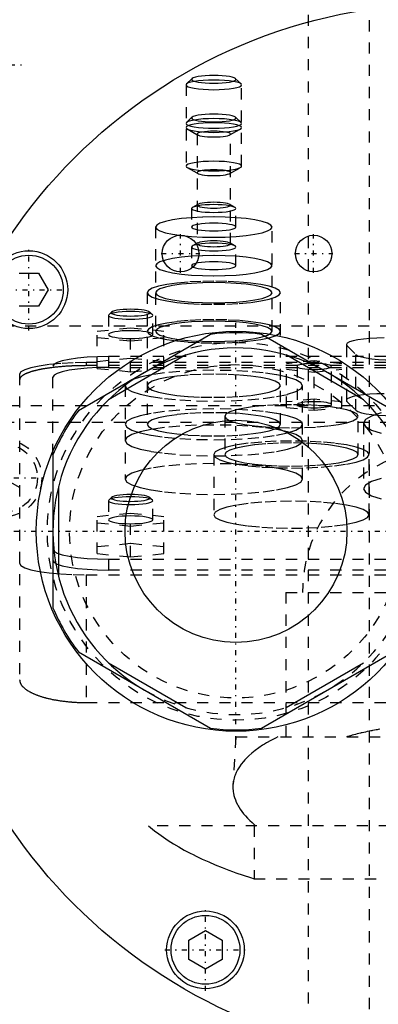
# Model space of a CAD drawing. Extents: x -120 to 120, y -136 to 719.
# Tile 8 of 12: x -39 to -6, y 257 to 346. Entities that reach past the tile are written whole.
import ezdxf

# ---------------------------------------------------------------- set-up
doc = ezdxf.new("R2010")
doc.units = 0
doc.linetypes.add('CENTER', pattern=[1.5, 0.45, -0.5, 0.05, -0.5])
doc.linetypes.add('DASHED', pattern=[2, 1, -1])
for name, color, linetype in [('AM_0', 7, 'CONTINUOUS'), ('AM_10', 7, 'CONTINUOUS'), ('AM_3', 7, 'DASHED'), ('AM_7', 7, 'CENTER')]:
    doc.layers.add(name, color=color, linetype=linetype)

msp = doc.modelspace()

# ---------------------------------------------------------------- linework, layer by layer
at = {"layer": 'AM_0', "color": 7, "linetype": 'CONTINUOUS'}
for p, q in [((-38.538, 323.25), (-36.806, 323.25)), ((-36.806, 323.25), (-35.94, 321.75)), ((-35.94, 321.75), (-36.806, 320.25)), ((-36.806, 320.25), (-38.538, 320.25)), ((-21.296, 317.727), (-33.204, 310.852)), ((-4.796, 310.852), (-16.704, 317.727)), ((-23.509, 315.872), (-30.491, 311.841)), ((-7.509, 311.841), (-14.491, 315.872)), ((-35.5, 306.875), (-35.5, 293.125)), ((-35, 304.031), (-35, 295.969)), ((-33.204, 289.148), (-21.296, 282.273)), ((-16.704, 282.273), (-4.796, 289.148)), ((-30.491, 288.159), (-23.509, 284.128)), ((-14.491, 284.128), (-7.509, 288.159)), ((-23.25, 263.194), (-21.75, 264.06)), ((-21.75, 264.06), (-20.25, 263.194)), ((-23.25, 261.462), (-23.25, 263.194)), ((-20.25, 263.194), (-20.25, 261.462)), ((-21.75, 260.596), (-23.25, 261.462)), ((-20.25, 261.462), (-21.75, 260.596))]:
    msp.add_line(p, q, dxfattribs=at)
for centre, radius in [((0, 300), 47.5), ((-24, 325), 1.65), ((-12, 325), 1.65), ((-37.672, 321.75), 3.5), ((-37.672, 321.75), 3.1), ((-19, 300), 18), ((-19, 300), 10), ((-21.75, 262.328), 3.5), ((-21.75, 262.328), 3.1)]:
    msp.add_circle(centre, radius, dxfattribs=at)
for radius, start, end in [(17.875, 82.61986, 97.38014), (16.5, 0, 240), (17.875, 142.61986, 157.38014), (17.875, 202.61986, 217.38014), (17.875, 262.61986, 277.38014)]:
    msp.add_arc((-19, 300), radius, start, end, dxfattribs=at)
at = {"layer": 'AM_10', "color": 7, "linetype": 'CONTINUOUS'}
msp.add_line((-38.5, 303.934), (-41.5, 305.666), dxfattribs=at)
at = {"layer": 'AM_3', "color": 6, "linetype": 'DASHED'}
for p, q in [((-7, 680), (-7, -97.5)), ((-12.5, 664.5), (-12.5, -56.5)), ((-22.969, 340.739), (-23.461, 340.262)), ((-18.539, 340.262), (-19.031, 340.739)), ((-23.5, 340.185), (-23.5, 332.872)), ((-18.5, 332.872), (-18.5, 340.185)), ((-22.969, 337.266), (-23.461, 336.789)), ((-18.539, 336.789), (-19.031, 337.266)), ((-23.39, 336.217), (-22.434, 335.677)), ((-19.566, 335.677), (-18.61, 336.217)), ((-22.5, 335.754), (-22.5, 325.88)), ((-19.5, 325.88), (-19.5, 335.754)), ((-23.39, 332.744), (-22.434, 332.204)), ((-19.566, 332.204), (-18.61, 332.744)), ((-23, 329.057), (-23, 327.383)), ((-22.434, 329.429), (-22.912, 329.159)), ((-19.088, 329.159), (-19.566, 329.429)), ((-19, 327.383), (-19, 329.057)), ((-26.25, 327.383), (-26.25, 318.001)), ((-15.75, 318.001), (-15.75, 327.383)), ((-23, 325.584), (-23, 323.91)), ((-22.434, 325.956), (-22.912, 325.686)), ((-19.088, 325.686), (-19.566, 325.956)), ((-19, 323.91), (-19, 325.584)), ((-27, 321.474), (-27, 309.63)), ((-15, 309.63), (-15, 321.474)), ((-30.469, 319.493), (-30.5, 319.432)), ((-30.5, 319.432), (-30.5, 317.709)), ((-30.223, 319.732), (-30.469, 319.493)), ((-26.531, 319.493), (-26.777, 319.732)), ((-26.5, 317.709), (-26.5, 319.432)), ((-50, 318.5), (50, 318.5)), ((-31.5, 318.019), (-28.5, 318.32)), ((-28.5, 318.32), (-25.5, 318.019)), ((-28.5, 314.359), (-28.5, 318.32)), ((-31.5, 314.66), (-31.5, 318.019)), ((-28.5, 317.117), (-31.5, 317.417)), ((-25.5, 317.417), (-28.5, 317.117)), ((-25.5, 314.66), (-25.5, 318.019)), ((-9.048, 316.814), (-9.048, 311.791)), ((-8.996, 311.689), (-8.996, 316.711)), ((-8.996, 316.711), (-8.185, 315.912)), ((-28.5, 315.563), (-31.5, 315.262)), ((-30.5, 315.733), (-30.5, 314.748)), ((30.5, 315.733), (-30.5, 315.733)), ((-25.5, 315.262), (-28.5, 315.563)), ((-8.185, 310.89), (-8.185, 315.912)), ((-35.5, 306.875), (-35.5, 314.865)), ((32.5, 315.182), (-32.5, 315.182)), ((-32.5, 315.182), (-32.5, 314.91)), ((32.5, 314.91), (-32.5, 314.91)), ((-31.5, 314.66), (-28.5, 314.359)), ((-30.5, 314.748), (30.5, 314.748)), ((-28.5, 314.359), (-25.5, 314.66)), ((-11.95, 315.34), (-14.45, 315.089)), ((-14.45, 311.141), (-14.45, 315.089)), ((-13.5, 314.839), (-13.5, 311.392)), ((-11.95, 310.891), (-11.95, 315.34)), ((-9.45, 315.089), (-11.95, 315.34)), ((-10.4, 311.392), (-10.4, 314.839)), ((-9.45, 311.141), (-9.45, 315.089)), ((-38.5, 314.14), (-38.5, 286.634)), ((-14.45, 314.588), (-11.95, 314.337)), ((-11.95, 314.337), (-9.45, 314.588)), ((-29, 313.103), (-29, 304.706)), ((-13, 304.706), (-13, 313.103)), ((47.497, 311.3), (-47.497, 311.3)), ((-11.95, 311.893), (-14.45, 311.642)), ((-14.45, 311.141), (-11.95, 310.891)), ((-9.45, 311.642), (-11.95, 311.893)), ((-11.95, 310.891), (-9.45, 311.141)), ((-8.996, 311.689), (-8.185, 310.89)), ((-20, 310.357), (-20, 306.91)), ((-8, 306.91), (-8, 310.357)), ((43, 309.8), (-44, 309.8)), ((-7.5, 309.747), (-7.5, 303.838)), ((-21, 306.91), (-21, 301.494)), ((-7, 301.494), (-7, 306.91)), ((-30.469, 302.817), (-30.5, 302.756)), ((-30.5, 302.756), (-30.5, 301.032)), ((-30.223, 303.056), (-30.469, 302.817)), ((-26.531, 302.817), (-26.777, 303.056)), ((-26.5, 301.032), (-26.5, 302.756)), ((-31.5, 301.342), (-28.5, 301.643)), ((-31.5, 297.99), (-31.5, 301.342)), ((-28.5, 301.643), (-25.5, 301.342)), ((-28.5, 297.689), (-28.5, 301.643)), ((-25.5, 297.99), (-25.5, 301.342)), ((-28.5, 300.44), (-31.5, 300.741)), ((-25.5, 300.741), (-28.5, 300.44)), ((-28.5, 298.892), (-31.5, 298.591)), ((-25.5, 298.591), (-28.5, 298.892)), ((-31.5, 297.99), (-28.5, 297.689)), ((-28.5, 297.689), (-25.5, 297.99)), ((-30.5, 297.5), (-30.5, 296.515)), ((-30.5, 297.5), (30.5, 297.5)), ((-32.5, 296.081), (32.5, 296.081)), ((-32.5, 296.081), (-32.5, 284.586)), ((30.5, 296.515), (-30.5, 296.515)), ((-14.5, 294.5), (-14.5, 281.5)), ((-14.5, 294.5), (14.5, 294.5)), ((-32.5, 284.586), (32.5, 284.586)), ((-19, 281.5), (-19.272, 277.154)), ((-19, 281.5), (19, 281.5)), ((26.891, 273.5), (-26.891, 273.5)), ((-17.375, 273.5), (-17.375, 268.733)), ((-17.375, 268.733), (17.375, 268.733))]:
    msp.add_line(p, q, dxfattribs=at)
for points in [[(-23.5, 340.185), (-23.452, 340.101), (-23.31, 340.019), (-23.079, 339.944), (-22.768, 339.878), (-22.389, 339.824), (-21.957, 339.784), (-21.488, 339.76), (-21, 339.751), (-20.512, 339.76), (-20.043, 339.784), (-19.611, 339.824), (-19.232, 339.878), (-18.921, 339.944), (-18.69, 340.019), (-18.548, 340.101), (-18.5, 340.185), (-18.548, 340.27), (-18.69, 340.352), (-18.921, 340.427), (-19.232, 340.492), (-19.611, 340.546), (-20.043, 340.586), (-20.512, 340.611), (-21, 340.619), (-21.488, 340.611), (-21.957, 340.586), (-22.389, 340.546), (-22.768, 340.492), (-23.079, 340.427), (-23.31, 340.352), (-23.452, 340.27)], [(-23, 340.678), (-22.962, 340.61), (-22.848, 340.545), (-22.663, 340.485), (-22.414, 340.432), (-22.111, 340.389), (-21.765, 340.357), (-21.39, 340.337), (-21, 340.33), (-20.61, 340.337), (-20.235, 340.357), (-19.889, 340.389), (-19.586, 340.432), (-19.337, 340.485), (-19.152, 340.545), (-19.038, 340.61), (-19, 340.678), (-19.038, 340.746), (-19.152, 340.811), (-19.337, 340.871), (-19.586, 340.923), (-19.889, 340.967), (-20.235, 340.999), (-20.61, 341.018), (-21, 341.025), (-21.39, 341.018), (-21.765, 340.999), (-22.111, 340.967), (-22.414, 340.923), (-22.663, 340.871), (-22.848, 340.811), (-22.962, 340.746)], [(-23.5, 336.712), (-23.452, 336.628), (-23.31, 336.546), (-23.079, 336.471), (-22.768, 336.405), (-22.389, 336.351), (-21.957, 336.311), (-21.488, 336.287), (-21, 336.278), (-20.512, 336.287), (-20.043, 336.311), (-19.611, 336.351), (-19.232, 336.405), (-18.921, 336.471), (-18.69, 336.546), (-18.548, 336.628), (-18.5, 336.712), (-18.548, 336.797), (-18.69, 336.879), (-18.921, 336.954), (-19.232, 337.019), (-19.611, 337.073), (-20.043, 337.113), (-20.512, 337.138), (-21, 337.147), (-21.488, 337.138), (-21.957, 337.113), (-22.389, 337.073), (-22.768, 337.019), (-23.079, 336.954), (-23.31, 336.879), (-23.452, 336.797)], [(-23.5, 336.345), (-23.452, 336.26), (-23.31, 336.178), (-23.079, 336.103), (-22.768, 336.038), (-22.389, 335.984), (-21.957, 335.944), (-21.488, 335.919), (-21, 335.911), (-20.512, 335.919), (-20.043, 335.944), (-19.611, 335.984), (-19.232, 336.038), (-18.921, 336.103), (-18.69, 336.178), (-18.548, 336.26), (-18.5, 336.345), (-18.548, 336.429), (-18.69, 336.511), (-18.921, 336.586), (-19.232, 336.652), (-19.611, 336.706), (-20.043, 336.746), (-20.512, 336.77), (-21, 336.779), (-21.488, 336.77), (-21.957, 336.746), (-22.389, 336.706), (-22.768, 336.652), (-23.079, 336.586), (-23.31, 336.511), (-23.452, 336.429)], [(-23, 337.205), (-22.962, 337.137), (-22.848, 337.072), (-22.663, 337.012), (-22.414, 336.959), (-22.111, 336.916), (-21.765, 336.884), (-21.39, 336.864), (-21, 336.858), (-20.61, 336.864), (-20.235, 336.884), (-19.889, 336.916), (-19.586, 336.959), (-19.337, 337.012), (-19.152, 337.072), (-19.038, 337.137), (-19, 337.205), (-19.038, 337.273), (-19.152, 337.338), (-19.337, 337.398), (-19.586, 337.45), (-19.889, 337.494), (-20.235, 337.526), (-20.61, 337.545), (-21, 337.552), (-21.39, 337.545), (-21.765, 337.526), (-22.111, 337.494), (-22.414, 337.45), (-22.663, 337.398), (-22.848, 337.338), (-22.962, 337.273)], [(-22.5, 335.754), (-22.471, 335.703), (-22.386, 335.654), (-22.247, 335.609), (-22.061, 335.57), (-21.833, 335.537), (-21.574, 335.513), (-21.293, 335.498), (-21, 335.493), (-20.707, 335.498), (-20.426, 335.513), (-20.167, 335.537), (-19.939, 335.57), (-19.753, 335.609), (-19.614, 335.654), (-19.529, 335.703), (-19.5, 335.754), (-19.529, 335.805), (-19.614, 335.853), (-19.753, 335.898), (-19.939, 335.938), (-20.167, 335.97), (-20.426, 335.994), (-20.707, 336.009), (-21, 336.014), (-21.293, 336.009), (-21.574, 335.994), (-21.833, 335.97), (-22.061, 335.938), (-22.247, 335.898), (-22.386, 335.853), (-22.471, 335.805)], [(-23.5, 332.872), (-23.452, 332.787), (-23.31, 332.706), (-23.079, 332.63), (-22.768, 332.565), (-22.389, 332.511), (-21.957, 332.471), (-21.488, 332.446), (-21, 332.438), (-20.512, 332.446), (-20.043, 332.471), (-19.611, 332.511), (-19.232, 332.565), (-18.921, 332.63), (-18.69, 332.706), (-18.548, 332.787), (-18.5, 332.872), (-18.548, 332.956), (-18.69, 333.038), (-18.921, 333.113), (-19.232, 333.179), (-19.611, 333.233), (-20.043, 333.273), (-20.512, 333.297), (-21, 333.306), (-21.488, 333.297), (-21.957, 333.273), (-22.389, 333.233), (-22.768, 333.179), (-23.079, 333.113), (-23.31, 333.038), (-23.452, 332.956)], [(-22.5, 332.281), (-22.471, 332.23), (-22.386, 332.181), (-22.247, 332.136), (-22.061, 332.097), (-21.833, 332.064), (-21.574, 332.04), (-21.293, 332.025), (-21, 332.02), (-20.707, 332.025), (-20.426, 332.04), (-20.167, 332.064), (-19.939, 332.097), (-19.753, 332.136), (-19.614, 332.181), (-19.529, 332.23), (-19.5, 332.281), (-19.529, 332.332), (-19.614, 332.38), (-19.753, 332.425), (-19.939, 332.465), (-20.167, 332.497), (-20.426, 332.521), (-20.707, 332.536), (-21, 332.541), (-21.293, 332.536), (-21.574, 332.521), (-21.833, 332.497), (-22.061, 332.465), (-22.247, 332.425), (-22.386, 332.38), (-22.471, 332.332)], [(-23, 329.057), (-22.962, 328.989), (-22.848, 328.924), (-22.663, 328.864), (-22.414, 328.811), (-22.111, 328.768), (-21.765, 328.736), (-21.39, 328.716), (-21, 328.71), (-20.61, 328.716), (-20.235, 328.736), (-19.889, 328.768), (-19.586, 328.811), (-19.337, 328.864), (-19.152, 328.924), (-19.038, 328.989), (-19, 329.057), (-19.038, 329.125), (-19.152, 329.19), (-19.337, 329.25), (-19.586, 329.303), (-19.889, 329.346), (-20.235, 329.378), (-20.61, 329.398), (-21, 329.404), (-21.39, 329.398), (-21.765, 329.378), (-22.111, 329.346), (-22.414, 329.303), (-22.663, 329.25), (-22.848, 329.19), (-22.962, 329.125)], [(-22.5, 329.352), (-22.471, 329.302), (-22.386, 329.253), (-22.247, 329.208), (-22.061, 329.168), (-21.833, 329.136), (-21.574, 329.112), (-21.293, 329.097), (-21, 329.092), (-20.707, 329.097), (-20.426, 329.112), (-20.167, 329.136), (-19.939, 329.168), (-19.753, 329.208), (-19.614, 329.253), (-19.529, 329.302), (-19.5, 329.352), (-19.529, 329.403), (-19.614, 329.452), (-19.753, 329.497), (-19.939, 329.537), (-20.167, 329.569), (-20.426, 329.593), (-20.707, 329.608), (-21, 329.613), (-21.293, 329.608), (-21.574, 329.593), (-21.833, 329.569), (-22.061, 329.537), (-22.247, 329.497), (-22.386, 329.452), (-22.471, 329.403)], [(-26.25, 327.383), (-26.149, 327.205), (-25.85, 327.034), (-25.365, 326.876), (-24.712, 326.738), (-23.917, 326.625), (-23.009, 326.541), (-22.024, 326.489), (-21, 326.471), (-19.976, 326.489), (-18.991, 326.541), (-18.083, 326.625), (-17.288, 326.738), (-16.635, 326.876), (-16.15, 327.034), (-15.851, 327.205), (-15.75, 327.383), (-15.851, 327.561), (-16.15, 327.732), (-16.635, 327.889), (-17.288, 328.028), (-18.083, 328.141), (-18.991, 328.225), (-19.976, 328.277), (-21, 328.295), (-22.024, 328.277), (-23.009, 328.225), (-23.917, 328.141), (-24.712, 328.028), (-25.365, 327.889), (-25.85, 327.732), (-26.149, 327.561)], [(-23, 327.383), (-22.962, 327.315), (-22.848, 327.25), (-22.663, 327.19), (-22.414, 327.137), (-22.111, 327.094), (-21.765, 327.062), (-21.39, 327.042), (-21, 327.036), (-20.61, 327.042), (-20.235, 327.062), (-19.889, 327.094), (-19.586, 327.137), (-19.337, 327.19), (-19.152, 327.25), (-19.038, 327.315), (-19, 327.383), (-19.038, 327.451), (-19.152, 327.516), (-19.337, 327.576), (-19.586, 327.628), (-19.889, 327.672), (-20.235, 327.704), (-20.61, 327.723), (-21, 327.73), (-21.39, 327.723), (-21.765, 327.704), (-22.111, 327.672), (-22.414, 327.628), (-22.663, 327.576), (-22.848, 327.516), (-22.962, 327.451)], [(-22.5, 325.88), (-22.471, 325.829), (-22.386, 325.78), (-22.247, 325.735), (-22.061, 325.695), (-21.833, 325.663), (-21.574, 325.639), (-21.293, 325.624), (-21, 325.619), (-20.707, 325.624), (-20.426, 325.639), (-20.167, 325.663), (-19.939, 325.695), (-19.753, 325.735), (-19.614, 325.78), (-19.529, 325.829), (-19.5, 325.88), (-19.529, 325.93), (-19.614, 325.979), (-19.753, 326.024), (-19.939, 326.064), (-20.167, 326.096), (-20.426, 326.12), (-20.707, 326.135), (-21, 326.14), (-21.293, 326.135), (-21.574, 326.12), (-21.833, 326.096), (-22.061, 326.064), (-22.247, 326.024), (-22.386, 325.979), (-22.471, 325.93)], [(-23, 325.584), (-22.962, 325.516), (-22.848, 325.451), (-22.663, 325.391), (-22.414, 325.339), (-22.111, 325.295), (-21.765, 325.263), (-21.39, 325.243), (-21, 325.237), (-20.61, 325.243), (-20.235, 325.263), (-19.889, 325.295), (-19.586, 325.339), (-19.337, 325.391), (-19.152, 325.451), (-19.038, 325.516), (-19, 325.584), (-19.038, 325.652), (-19.152, 325.717), (-19.337, 325.777), (-19.586, 325.83), (-19.889, 325.873), (-20.235, 325.905), (-20.61, 325.925), (-21, 325.931), (-21.39, 325.925), (-21.765, 325.905), (-22.111, 325.873), (-22.414, 325.83), (-22.663, 325.777), (-22.848, 325.717), (-22.962, 325.652)], [(-26.25, 323.91), (-26.149, 323.732), (-25.85, 323.561), (-25.365, 323.403), (-24.712, 323.265), (-23.917, 323.152), (-23.009, 323.068), (-22.024, 323.016), (-21, 322.998), (-19.976, 323.016), (-18.991, 323.068), (-18.083, 323.152), (-17.288, 323.265), (-16.635, 323.403), (-16.15, 323.561), (-15.851, 323.732), (-15.75, 323.91), (-15.851, 324.088), (-16.15, 324.259), (-16.635, 324.416), (-17.288, 324.555), (-18.083, 324.668), (-18.991, 324.752), (-19.976, 324.804), (-21, 324.822), (-22.024, 324.804), (-23.009, 324.752), (-23.917, 324.668), (-24.712, 324.555), (-25.365, 324.416), (-25.85, 324.259), (-26.149, 324.088)], [(-23, 323.91), (-22.962, 323.842), (-22.848, 323.777), (-22.663, 323.717), (-22.414, 323.664), (-22.111, 323.621), (-21.765, 323.589), (-21.39, 323.569), (-21, 323.563), (-20.61, 323.569), (-20.235, 323.589), (-19.889, 323.621), (-19.586, 323.664), (-19.337, 323.717), (-19.152, 323.777), (-19.038, 323.842), (-19, 323.91), (-19.038, 323.978), (-19.152, 324.043), (-19.337, 324.103), (-19.586, 324.155), (-19.889, 324.199), (-20.235, 324.231), (-20.61, 324.251), (-21, 324.257), (-21.39, 324.251), (-21.765, 324.231), (-22.111, 324.199), (-22.414, 324.155), (-22.663, 324.103), (-22.848, 324.043), (-22.962, 323.978)], [(-27, 321.474), (-26.885, 321.271), (-26.543, 321.075), (-25.989, 320.895), (-25.243, 320.737), (-24.333, 320.608), (-23.296, 320.511), (-22.171, 320.452), (-21, 320.432), (-19.829, 320.452), (-18.704, 320.511), (-17.667, 320.608), (-16.757, 320.737), (-16.011, 320.895), (-15.457, 321.075), (-15.115, 321.271), (-15, 321.474), (-15.115, 321.677), (-15.457, 321.873), (-16.011, 322.053), (-16.757, 322.211), (-17.667, 322.34), (-18.704, 322.437), (-19.829, 322.496), (-21, 322.516), (-22.171, 322.496), (-23.296, 322.437), (-24.333, 322.34), (-25.243, 322.211), (-25.989, 322.053), (-26.543, 321.873), (-26.885, 321.677)], [(-26.25, 321.474), (-26.149, 321.296), (-25.85, 321.125), (-25.365, 320.968), (-24.712, 320.829), (-23.917, 320.716), (-23.009, 320.632), (-22.024, 320.58), (-21, 320.562), (-19.976, 320.58), (-18.991, 320.632), (-18.083, 320.716), (-17.288, 320.829), (-16.635, 320.968), (-16.15, 321.125), (-15.851, 321.296), (-15.75, 321.474), (-15.851, 321.652), (-16.15, 321.823), (-16.635, 321.981), (-17.288, 322.119), (-18.083, 322.232), (-18.991, 322.316), (-19.976, 322.368), (-21, 322.386), (-22.024, 322.368), (-23.009, 322.316), (-23.917, 322.232), (-24.712, 322.119), (-25.365, 321.981), (-25.85, 321.823), (-26.149, 321.652)], [(-26.75, 319.678), (-26.784, 319.738), (-26.883, 319.795), (-27.045, 319.847), (-27.263, 319.893), (-27.528, 319.931), (-27.83, 319.959), (-28.159, 319.976), (-28.5, 319.982), (-28.841, 319.976), (-29.17, 319.959), (-29.472, 319.931), (-29.737, 319.893), (-29.955, 319.847), (-30.117, 319.795), (-30.216, 319.738), (-30.25, 319.678), (-30.216, 319.619), (-30.117, 319.562), (-29.955, 319.51), (-29.737, 319.464), (-29.472, 319.426), (-29.17, 319.398), (-28.841, 319.38), (-28.5, 319.375), (-28.159, 319.38), (-27.83, 319.398), (-27.528, 319.426), (-27.263, 319.464), (-27.045, 319.51), (-26.883, 319.562), (-26.784, 319.619)], [(-27, 318.001), (-26.885, 317.798), (-26.543, 317.602), (-25.989, 317.422), (-25.243, 317.264), (-24.333, 317.135), (-23.296, 317.038), (-22.171, 316.979), (-21, 316.959), (-19.829, 316.979), (-18.704, 317.038), (-17.667, 317.135), (-16.757, 317.264), (-16.011, 317.422), (-15.457, 317.602), (-15.115, 317.798), (-15, 318.001), (-15.115, 318.204), (-15.457, 318.4), (-16.011, 318.58), (-16.757, 318.738), (-17.667, 318.867), (-18.704, 318.964), (-19.829, 319.023), (-21, 319.043), (-22.171, 319.023), (-23.296, 318.964), (-24.333, 318.867), (-25.243, 318.738), (-25.989, 318.58), (-26.543, 318.4), (-26.885, 318.204)], [(-26.25, 318.001), (-26.149, 317.823), (-25.85, 317.652), (-25.365, 317.495), (-24.712, 317.356), (-23.917, 317.243), (-23.009, 317.159), (-22.024, 317.107), (-21, 317.089), (-19.976, 317.107), (-18.991, 317.159), (-18.083, 317.243), (-17.288, 317.356), (-16.635, 317.495), (-16.15, 317.652), (-15.851, 317.823), (-15.75, 318.001), (-15.851, 318.179), (-16.15, 318.35), (-16.635, 318.508), (-17.288, 318.646), (-18.083, 318.759), (-18.991, 318.843), (-19.976, 318.895), (-21, 318.913), (-22.024, 318.895), (-23.009, 318.843), (-23.917, 318.759), (-24.712, 318.646), (-25.365, 318.508), (-25.85, 318.35), (-26.149, 318.179)], [(-26.5, 317.709), (-26.538, 317.777), (-26.652, 317.842), (-26.837, 317.902), (-27.086, 317.954), (-27.389, 317.998), (-27.735, 318.03), (-28.11, 318.049), (-28.5, 318.056), (-28.89, 318.049), (-29.265, 318.03), (-29.611, 317.998), (-29.914, 317.954), (-30.163, 317.902), (-30.348, 317.842), (-30.462, 317.777), (-30.5, 317.709), (-30.462, 317.641), (-30.348, 317.576), (-30.163, 317.516), (-29.914, 317.463), (-29.611, 317.42), (-29.265, 317.388), (-28.89, 317.368), (-28.5, 317.362), (-28.11, 317.368), (-27.735, 317.388), (-27.389, 317.42), (-27.086, 317.463), (-26.837, 317.516), (-26.652, 317.576), (-26.538, 317.641)], [(-29, 313.103), (-28.846, 312.832), (-28.391, 312.572), (-27.652, 312.331), (-26.657, 312.121), (-25.445, 311.948), (-24.061, 311.82), (-22.561, 311.741), (-21, 311.714), (-19.439, 311.741), (-17.939, 311.82), (-16.555, 311.948), (-15.343, 312.121), (-14.348, 312.331), (-13.609, 312.572), (-13.154, 312.832), (-13, 313.103), (-13.154, 313.374), (-13.609, 313.635), (-14.348, 313.875), (-15.343, 314.085), (-16.555, 314.258), (-17.939, 314.387), (-19.439, 314.466), (-21, 314.492), (-22.561, 314.466), (-24.061, 314.387), (-25.445, 314.258), (-26.657, 314.085), (-27.652, 313.875), (-28.391, 313.635), (-28.846, 313.374)], [(-27, 313.103), (-26.885, 312.9), (-26.543, 312.704), (-25.989, 312.524), (-25.243, 312.366), (-24.333, 312.237), (-23.296, 312.141), (-22.171, 312.081), (-21, 312.061), (-19.829, 312.081), (-18.704, 312.141), (-17.667, 312.237), (-16.757, 312.366), (-16.011, 312.524), (-15.457, 312.704), (-15.115, 312.9), (-15, 313.103), (-15.115, 313.306), (-15.457, 313.502), (-16.011, 313.682), (-16.757, 313.84), (-17.667, 313.969), (-18.704, 314.066), (-19.829, 314.125), (-21, 314.145), (-22.171, 314.125), (-23.296, 314.066), (-24.333, 313.969), (-25.243, 313.84), (-25.989, 313.682), (-26.543, 313.502), (-26.885, 313.306)], [(-20, 310.357), (-19.885, 310.154), (-19.543, 309.958), (-18.989, 309.778), (-18.243, 309.62), (-17.333, 309.491), (-16.296, 309.394), (-15.171, 309.335), (-14, 309.315), (-12.829, 309.335), (-11.704, 309.394), (-10.667, 309.491), (-9.757, 309.62), (-9.011, 309.778), (-8.457, 309.958), (-8.115, 310.154), (-8, 310.357), (-8.115, 310.56), (-8.457, 310.756), (-9.011, 310.936), (-9.757, 311.094), (-10.667, 311.223), (-11.704, 311.32), (-12.829, 311.379), (-14, 311.399), (-15.171, 311.379), (-16.296, 311.32), (-17.333, 311.223), (-18.243, 311.094), (-18.989, 310.936), (-19.543, 310.756), (-19.885, 310.56)], [(-10.4, 311.392), (-10.43, 311.444), (-10.518, 311.495), (-10.661, 311.541), (-10.854, 311.582), (-11.089, 311.616), (-11.357, 311.641), (-11.648, 311.656), (-11.95, 311.661), (-12.252, 311.656), (-12.543, 311.641), (-12.811, 311.616), (-13.046, 311.582), (-13.239, 311.541), (-13.382, 311.495), (-13.47, 311.444), (-13.5, 311.392), (-13.47, 311.339), (-13.382, 311.289), (-13.239, 311.242), (-13.046, 311.202), (-12.811, 311.168), (-12.543, 311.143), (-12.252, 311.128), (-11.95, 311.123), (-11.648, 311.128), (-11.357, 311.143), (-11.089, 311.168), (-10.854, 311.202), (-10.661, 311.242), (-10.518, 311.289), (-10.43, 311.339)], [(-29, 309.63), (-28.846, 309.359), (-28.391, 309.099), (-27.652, 308.858), (-26.657, 308.648), (-25.445, 308.475), (-24.061, 308.347), (-22.561, 308.268), (-21, 308.241), (-19.439, 308.268), (-17.939, 308.347), (-16.555, 308.475), (-15.343, 308.648), (-14.348, 308.858), (-13.609, 309.099), (-13.154, 309.359), (-13, 309.63), (-13.154, 309.901), (-13.609, 310.162), (-14.348, 310.402), (-15.343, 310.613), (-16.555, 310.785), (-17.939, 310.914), (-19.439, 310.993), (-21, 311.019), (-22.561, 310.993), (-24.061, 310.914), (-25.445, 310.785), (-26.657, 310.613), (-27.652, 310.402), (-28.391, 310.162), (-28.846, 309.901)], [(-27, 309.63), (-26.885, 309.427), (-26.543, 309.231), (-25.989, 309.051), (-25.243, 308.893), (-24.333, 308.764), (-23.296, 308.668), (-22.171, 308.608), (-21, 308.588), (-19.829, 308.608), (-18.704, 308.668), (-17.667, 308.764), (-16.757, 308.893), (-16.011, 309.051), (-15.457, 309.231), (-15.115, 309.427), (-15, 309.63), (-15.115, 309.833), (-15.457, 310.029), (-16.011, 310.209), (-16.757, 310.367), (-17.667, 310.496), (-18.704, 310.593), (-19.829, 310.652), (-21, 310.672), (-22.171, 310.652), (-23.296, 310.593), (-24.333, 310.496), (-25.243, 310.367), (-25.989, 310.209), (-26.543, 310.029), (-26.885, 309.833)], [(-29, 308.179), (-28.846, 307.908), (-28.391, 307.648), (-27.652, 307.408), (-26.657, 307.197), (-25.445, 307.024), (-24.061, 306.896), (-22.561, 306.817), (-21, 306.79), (-19.439, 306.817), (-17.939, 306.896), (-16.555, 307.024), (-15.343, 307.197), (-14.348, 307.408), (-13.609, 307.648), (-13.154, 307.908), (-13, 308.179), (-13.154, 308.45), (-13.609, 308.711), (-14.348, 308.951), (-15.343, 309.162), (-16.555, 309.334), (-17.939, 309.463), (-19.439, 309.542), (-21, 309.568), (-22.561, 309.542), (-24.061, 309.463), (-25.445, 309.334), (-26.657, 309.162), (-27.652, 308.951), (-28.391, 308.711), (-28.846, 308.45)], [(-21, 306.91), (-20.865, 306.673), (-20.467, 306.445), (-19.82, 306.235), (-18.95, 306.051), (-17.889, 305.9), (-16.679, 305.787), (-15.366, 305.718), (-14, 305.695), (-12.634, 305.718), (-11.321, 305.787), (-10.111, 305.9), (-9.05, 306.051), (-8.18, 306.235), (-7.533, 306.445), (-7.135, 306.673), (-7, 306.91), (-7.135, 307.147), (-7.533, 307.375), (-8.18, 307.586), (-9.05, 307.77), (-10.111, 307.921), (-11.321, 308.033), (-12.634, 308.102), (-14, 308.126), (-15.366, 308.102), (-16.679, 308.033), (-17.889, 307.921), (-18.95, 307.77), (-19.82, 307.586), (-20.467, 307.375), (-20.865, 307.147)], [(-20, 306.91), (-19.885, 306.707), (-19.543, 306.511), (-18.989, 306.331), (-18.243, 306.173), (-17.333, 306.044), (-16.296, 305.948), (-15.171, 305.888), (-14, 305.868), (-12.829, 305.888), (-11.704, 305.948), (-10.667, 306.044), (-9.757, 306.173), (-9.011, 306.331), (-8.457, 306.511), (-8.115, 306.707), (-8, 306.91), (-8.115, 307.113), (-8.457, 307.309), (-9.011, 307.489), (-9.757, 307.647), (-10.667, 307.777), (-11.704, 307.873), (-12.829, 307.932), (-14, 307.952), (-15.171, 307.932), (-16.296, 307.873), (-17.333, 307.777), (-18.243, 307.647), (-18.989, 307.489), (-19.543, 307.309), (-19.885, 307.113)], [(-29, 304.706), (-28.846, 304.435), (-28.391, 304.175), (-27.652, 303.935), (-26.657, 303.724), (-25.445, 303.551), (-24.061, 303.423), (-22.561, 303.344), (-21, 303.317), (-19.439, 303.344), (-17.939, 303.423), (-16.555, 303.551), (-15.343, 303.724), (-14.348, 303.935), (-13.609, 304.175), (-13.154, 304.435), (-13, 304.706), (-13.154, 304.977), (-13.609, 305.238), (-14.348, 305.478), (-15.343, 305.689), (-16.555, 305.861), (-17.939, 305.99), (-19.439, 306.069), (-21, 306.096), (-22.561, 306.069), (-24.061, 305.99), (-25.445, 305.861), (-26.657, 305.689), (-27.652, 305.478), (-28.391, 305.238), (-28.846, 304.977)], [(-21, 301.494), (-20.865, 301.257), (-20.467, 301.029), (-19.82, 300.819), (-18.95, 300.634), (-17.889, 300.483), (-16.679, 300.371), (-15.366, 300.302), (-14, 300.278), (-12.634, 300.302), (-11.321, 300.371), (-10.111, 300.483), (-9.05, 300.634), (-8.18, 300.819), (-7.533, 301.029), (-7.135, 301.257), (-7, 301.494), (-7.135, 301.731), (-7.533, 301.959), (-8.18, 302.169), (-9.05, 302.353), (-10.111, 302.505), (-11.321, 302.617), (-12.634, 302.686), (-14, 302.71), (-15.366, 302.686), (-16.679, 302.617), (-17.889, 302.505), (-18.95, 302.353), (-19.82, 302.169), (-20.467, 301.959), (-20.865, 301.731)]]:
    msp.add_lwpolyline(points, close=True, dxfattribs=at)
for points in [[(-30.5, 319.432), (-30.462, 319.364), (-30.348, 319.299), (-30.163, 319.239), (-29.914, 319.187), (-29.611, 319.143), (-29.265, 319.111), (-28.89, 319.092), (-28.5, 319.085), (-28.11, 319.092), (-27.735, 319.111), (-27.389, 319.143), (-27.086, 319.187), (-26.837, 319.239), (-26.652, 319.299), (-26.538, 319.364), (-26.5, 319.432), (-26.538, 319.5), (-26.652, 319.565), (-26.837, 319.625), (-27.086, 319.678), (-27.389, 319.721), (-27.735, 319.753), (-28.11, 319.773), (-28.5, 319.78)], [(-28.5, 319.78), (-28.896, 319.773), (-29.275, 319.752), (-29.625, 319.719), (-29.93, 319.675), (-30.178, 319.621), (-30.36, 319.56), (-30.469, 319.493)], [(-5.648, 317.404), (-6.303, 317.393), (-6.934, 317.36), (-7.516, 317.307), (-8.029, 317.235), (-8.452, 317.148), (-8.77, 317.048), (-8.971, 316.939), (-9.047, 316.825), (-8.996, 316.711)], [(-30.5, 315.733), (-31.475, 315.716), (-32.413, 315.667), (-33.278, 315.587), (-34.036, 315.479), (-34.657, 315.347), (-35.119, 315.197), (-35.404, 315.034), (-35.5, 314.865)], [(-8.185, 315.912), (-8.002, 315.799), (-7.693, 315.695), (-7.271, 315.603), (-6.752, 315.527), (-6.158, 315.471), (-5.511, 315.436), (-4.837, 315.425)], [(-32.5, 315.182), (-33.671, 315.162), (-34.796, 315.103), (-35.833, 315.007), (-36.743, 314.877), (-37.489, 314.719), (-38.043, 314.539), (-38.385, 314.344), (-38.5, 314.14)], [(-30.5, 314.748), (-31.475, 314.732), (-32.413, 314.682), (-33.278, 314.602), (-34.036, 314.494), (-34.657, 314.362), (-35.119, 314.212), (-35.404, 314.049), (-35.5, 313.88)], [(-10.489, 314.749), (-10.417, 314.799), (-10.402, 314.851), (-10.445, 314.903), (-10.543, 314.952), (-10.695, 314.997), (-10.893, 315.036), (-11.131, 315.067), (-11.399, 315.09), (-11.688, 315.104), (-11.986, 315.108), (-12.283, 315.102), (-12.568, 315.086), (-12.83, 315.06), (-13.059, 315.027), (-13.246, 314.986), (-13.385, 314.94), (-13.471, 314.89), (-13.5, 314.839)], [(-13.5, 314.839), (-13.47, 314.786), (-13.381, 314.735), (-13.237, 314.689), (-13.042, 314.648), (-12.806, 314.614), (-12.536, 314.59), (-12.244, 314.574)], [(-12.244, 314.574), (-11.931, 314.57), (-11.619, 314.576), (-11.32, 314.593), (-11.047, 314.62), (-10.812, 314.656), (-10.623, 314.7), (-10.489, 314.749)], [(-5.648, 312.382), (-6.303, 312.371), (-6.934, 312.338), (-7.516, 312.285), (-8.029, 312.213), (-8.452, 312.125), (-8.77, 312.025), (-8.971, 311.916), (-9.047, 311.803), (-8.996, 311.689)], [(-8.185, 310.89), (-8.002, 310.777), (-7.693, 310.672), (-7.271, 310.58), (-6.752, 310.505), (-6.158, 310.448), (-5.511, 310.414), (-4.837, 310.402)], [(-5.899, 310.664), (-6.777, 310.378), (-7.317, 310.069), (-7.5, 309.747), (-7.317, 309.425), (-6.777, 309.116), (-5.899, 308.831)], [(-5.899, 304.755), (-6.777, 304.469), (-7.317, 304.16), (-7.5, 303.838), (-7.317, 303.516), (-6.777, 303.207), (-5.899, 302.922)], [(-28.5, 303.103), (-28.896, 303.096), (-29.275, 303.076), (-29.625, 303.043), (-29.93, 302.999), (-30.178, 302.945), (-30.36, 302.883), (-30.469, 302.817)], [(-26.777, 303.056), (-26.872, 303.114), (-27.032, 303.167), (-27.249, 303.214), (-27.516, 303.253), (-27.821, 303.282), (-28.154, 303.3), (-28.5, 303.306), (-28.846, 303.3), (-29.179, 303.282), (-29.484, 303.253), (-29.751, 303.214), (-29.968, 303.167), (-30.128, 303.114), (-30.223, 303.056)], [(-26.531, 302.817), (-26.64, 302.883), (-26.822, 302.945), (-27.07, 302.999), (-27.375, 303.043), (-27.725, 303.076), (-28.104, 303.096), (-28.5, 303.103)], [(-30.5, 302.756), (-30.462, 302.688), (-30.349, 302.624), (-30.167, 302.564), (-29.921, 302.511), (-29.62, 302.468), (-29.278, 302.436), (-28.906, 302.416), (-28.518, 302.408), (-28.13, 302.414), (-27.755, 302.433), (-27.409, 302.465), (-27.105, 302.507), (-26.853, 302.559), (-26.665, 302.618), (-26.545, 302.682), (-26.5, 302.75), (-26.531, 302.817)], [(-30.223, 303.056), (-30.25, 302.997), (-30.211, 302.938), (-30.108, 302.882), (-29.945, 302.83), (-29.727, 302.785), (-29.463, 302.748), (-29.163, 302.721), (-28.838, 302.704), (-28.5, 302.698), (-28.162, 302.704), (-27.837, 302.721), (-27.537, 302.748), (-27.273, 302.785), (-27.055, 302.83), (-26.892, 302.882), (-26.789, 302.938), (-26.75, 302.997), (-26.777, 303.056)], [(-28.5, 301.38), (-28.89, 301.373), (-29.265, 301.353), (-29.611, 301.321), (-29.914, 301.278), (-30.163, 301.225), (-30.348, 301.165), (-30.462, 301.1), (-30.5, 301.032), (-30.462, 300.965), (-30.348, 300.899), (-30.163, 300.839), (-29.914, 300.787), (-29.611, 300.744), (-29.265, 300.711), (-28.89, 300.692), (-28.5, 300.685), (-28.11, 300.692), (-27.735, 300.711), (-27.389, 300.744), (-27.086, 300.787), (-26.837, 300.839), (-26.652, 300.899), (-26.538, 300.965), (-26.5, 301.032)], [(-26.5, 301.032), (-26.538, 301.1), (-26.652, 301.165), (-26.837, 301.225), (-27.086, 301.278), (-27.389, 301.321), (-27.735, 301.353), (-28.11, 301.373), (-28.5, 301.38)], [(-35.5, 298.368), (-35.404, 298.199), (-35.119, 298.036), (-34.657, 297.886), (-34.036, 297.754), (-33.278, 297.646), (-32.413, 297.566), (-31.475, 297.517), (-30.5, 297.5)], [(-38.5, 297.123), (-38.385, 296.92), (-38.043, 296.724), (-37.489, 296.544), (-36.743, 296.386), (-35.833, 296.257), (-34.796, 296.16), (-33.671, 296.101), (-32.5, 296.081)], [(-35.5, 297.383), (-35.404, 297.214), (-35.119, 297.051), (-34.657, 296.901), (-34.036, 296.769), (-33.278, 296.662), (-32.413, 296.581), (-31.475, 296.532), (-30.5, 296.515)]]:
    msp.add_lwpolyline(points, dxfattribs=at)
for points in [[(-32.5, 314.91, 0), (-32.542, 314.91, 0), (-32.626, 314.909, 0), (-32.711, 314.909, 0), (-32.753, 314.909, 0), (-32.795, 314.908, 0), (-32.881, 314.907, 0), (-32.966, 314.906, 0), (-33.052, 314.904, 0), (-33.137, 314.903, 0), (-33.223, 314.901, 0), (-33.266, 314.9, 0), (-33.309, 314.898, 0), (-33.396, 314.896, 0), (-33.482, 314.893, 0), (-33.568, 314.89, 0), (-33.654, 314.887, 0), (-33.74, 314.883, 0), (-33.783, 314.881, 0), (-33.826, 314.879, 0), (-33.912, 314.875, 0), (-33.998, 314.87, 0), (-34.041, 314.868, 0), (-34.083, 314.866, 0), (-34.168, 314.861, 0), (-34.253, 314.855, 0), (-34.296, 314.853, 0), (-34.338, 314.85, 0), (-34.422, 314.844, 0), (-34.506, 314.838, 0), (-34.59, 314.832, 0), (-34.673, 314.825, 0), (-34.756, 314.818, 0), (-34.797, 314.815, 0), (-34.838, 314.811, 0), (-34.919, 314.804, 0), (-35.001, 314.796, 0), (-35.081, 314.789, 0), (-35.161, 314.781, 0), (-35.24, 314.772, 0), (-35.28, 314.768, 0), (-35.319, 314.764, 0), (-35.397, 314.755, 0), (-35.474, 314.746, 0), (-35.551, 314.737, 0), (-35.626, 314.727, 0), (-35.701, 314.717, 0), (-35.738, 314.713, 0), (-35.775, 314.708, 0), (-35.849, 314.697, 0), (-35.921, 314.687, 0), (-35.992, 314.677, 0), (-36.063, 314.666, 0), (-36.133, 314.655, 0), (-36.167, 314.65, 0), (-36.201, 314.644, 0), (-36.269, 314.633, 0), (-36.336, 314.621, 0), (-36.401, 314.61, 0), (-36.466, 314.598, 0), (-36.529, 314.586, 0), (-36.561, 314.58, 0), (-36.592, 314.574, 0), (-36.653, 314.562, 0), (-36.714, 314.55, 0), (-36.743, 314.544, 0), (-36.773, 314.537, 0), (-36.832, 314.525, 0), (-36.89, 314.512, 0), (-36.918, 314.505, 0), (-36.947, 314.499, 0), (-37.004, 314.485, 0), (-37.06, 314.472, 0), (-37.115, 314.458, 0), (-37.17, 314.444, 0), (-37.224, 314.43, 0), (-37.25, 314.423, 0), (-37.277, 314.415, 0), (-37.329, 314.401, 0), (-37.38, 314.386, 0), (-37.43, 314.371, 0), (-37.48, 314.356, 0), (-37.528, 314.34, 0), (-37.552, 314.332, 0), (-37.576, 314.325, 0), (-37.622, 314.309, 0), (-37.668, 314.293, 0), (-37.712, 314.277, 0), (-37.755, 314.26, 0), (-37.797, 314.244, 0), (-37.818, 314.236, 0), (-37.839, 314.227, 0), (-37.878, 314.211, 0), (-37.917, 314.194, 0), (-37.955, 314.177, 0), (-37.991, 314.16, 0), (-38.026, 314.142, 0), (-38.044, 314.134, 0), (-38.06, 314.125, 0), (-38.093, 314.107, 0), (-38.125, 314.09, 0), (-38.155, 314.072, 0), (-38.184, 314.054, 0), (-38.212, 314.036, 0), (-38.225, 314.027, 0), (-38.238, 314.018, 0), (-38.264, 314, 0), (-38.288, 313.982, 0), (-38.299, 313.973, 0), (-38.31, 313.964, 0), (-38.332, 313.946, 0), (-38.352, 313.928, 0), (-38.361, 313.919, 0), (-38.371, 313.909, 0), (-38.388, 313.891, 0), (-38.404, 313.873, 0), (-38.419, 313.854, 0), (-38.433, 313.836, 0), (-38.445, 313.818, 0), (-38.451, 313.808, 0), (-38.456, 313.799, 0), (-38.466, 313.781, 0), (-38.475, 313.762, 0), (-38.482, 313.744, 0), (-38.488, 313.726, 0), (-38.493, 313.708, 0), (-38.495, 313.699, 0), (-38.496, 313.689, 0), (-38.499, 313.671, 0), (-38.5, 313.653, 0), (-38.5, 313.644, 0)], [(-38.5, 286.634, 0), (-38.5, 286.62, 0), (-38.499, 286.592, 0), (-38.496, 286.563, 0), (-38.495, 286.549, 0), (-38.493, 286.535, 0), (-38.488, 286.506, 0), (-38.482, 286.478, 0), (-38.475, 286.449, 0), (-38.467, 286.42, 0), (-38.457, 286.391, 0), (-38.452, 286.377, 0), (-38.446, 286.362, 0), (-38.434, 286.333, 0), (-38.42, 286.304, 0), (-38.405, 286.275, 0), (-38.389, 286.246, 0), (-38.372, 286.217, 0), (-38.363, 286.203, 0), (-38.354, 286.188, 0), (-38.334, 286.159, 0), (-38.313, 286.13, 0), (-38.301, 286.116, 0), (-38.29, 286.101, 0), (-38.266, 286.073, 0), (-38.241, 286.044, 0), (-38.228, 286.03, 0), (-38.215, 286.015, 0), (-38.188, 285.987, 0), (-38.159, 285.958, 0), (-38.129, 285.93, 0), (-38.098, 285.902, 0), (-38.065, 285.874, 0), (-38.048, 285.86, 0), (-38.032, 285.846, 0), (-37.997, 285.818, 0), (-37.961, 285.791, 0), (-37.923, 285.764, 0), (-37.885, 285.736, 0), (-37.845, 285.709, 0), (-37.825, 285.696, 0), (-37.805, 285.683, 0), (-37.763, 285.656, 0), (-37.72, 285.63, 0), (-37.676, 285.604, 0), (-37.631, 285.578, 0), (-37.584, 285.552, 0), (-37.561, 285.54, 0), (-37.537, 285.527, 0), (-37.489, 285.502, 0), (-37.44, 285.477, 0), (-37.39, 285.453, 0), (-37.339, 285.429, 0), (-37.287, 285.405, 0), (-37.261, 285.393, 0), (-37.234, 285.381, 0), (-37.181, 285.358, 0), (-37.126, 285.335, 0), (-37.071, 285.313, 0), (-37.015, 285.291, 0), (-36.959, 285.269, 0), (-36.93, 285.258, 0), (-36.902, 285.247, 0), (-36.844, 285.226, 0), (-36.785, 285.205, 0), (-36.756, 285.195, 0), (-36.726, 285.185, 0), (-36.666, 285.165, 0), (-36.605, 285.145, 0), (-36.574, 285.135, 0), (-36.543, 285.125, 0), (-36.479, 285.106, 0), (-36.415, 285.086, 0), (-36.349, 285.067, 0), (-36.283, 285.048, 0), (-36.215, 285.03, 0), (-36.181, 285.021, 0), (-36.147, 285.012, 0), (-36.077, 284.994, 0), (-36.007, 284.976, 0), (-35.935, 284.958, 0), (-35.863, 284.941, 0), (-35.79, 284.925, 0), (-35.753, 284.916, 0), (-35.716, 284.908, 0), (-35.641, 284.892, 0), (-35.565, 284.876, 0), (-35.488, 284.861, 0), (-35.411, 284.846, 0), (-35.333, 284.831, 0), (-35.294, 284.824, 0), (-35.254, 284.817, 0), (-35.175, 284.803, 0), (-35.094, 284.79, 0), (-35.014, 284.776, 0), (-34.932, 284.764, 0), (-34.851, 284.752, 0), (-34.809, 284.746, 0), (-34.768, 284.74, 0), (-34.685, 284.728, 0), (-34.602, 284.717, 0), (-34.518, 284.707, 0), (-34.434, 284.697, 0), (-34.349, 284.687, 0), (-34.306, 284.682, 0), (-34.264, 284.678, 0), (-34.178, 284.669, 0), (-34.093, 284.66, 0), (-34.05, 284.656, 0), (-34.007, 284.653, 0), (-33.921, 284.645, 0), (-33.834, 284.638, 0), (-33.791, 284.635, 0), (-33.748, 284.631, 0), (-33.661, 284.625, 0), (-33.575, 284.62, 0), (-33.488, 284.614, 0), (-33.401, 284.61, 0), (-33.315, 284.605, 0), (-33.271, 284.603, 0), (-33.228, 284.601, 0), (-33.142, 284.598, 0), (-33.055, 284.595, 0), (-32.969, 284.593, 0), (-32.883, 284.59, 0), (-32.797, 284.589, 0), (-32.755, 284.588, 0), (-32.712, 284.587, 0), (-32.627, 284.587, 0), (-32.542, 284.586, 0), (-32.5, 284.586, 0)], [(-6.033, 282.184, 0), (-6.198, 282.156, 0), (-6.28, 282.141, 0), (-6.361, 282.127, 0), (-6.524, 282.097, 0), (-6.685, 282.066, 0), (-6.766, 282.05, 0), (-6.846, 282.035, 0), (-7.005, 282.002, 0), (-7.163, 281.97, 0), (-7.32, 281.936, 0), (-7.475, 281.902, 0), (-7.629, 281.866, 0), (-7.706, 281.849, 0), (-7.782, 281.831, 0), (-7.934, 281.794, 0), (-8.084, 281.757, 0), (-8.233, 281.719, 0), (-8.38, 281.681, 0), (-8.526, 281.642, 0), (-8.598, 281.622, 0), (-8.67, 281.602, 0), (-8.813, 281.562, 0), (-8.954, 281.521, 0), (-9.024, 281.5, 0)], [(-15.238, 281.5, 0), (-15.449, 281.396, 0), (-15.856, 281.183, 0), (-16.244, 280.964, 0), (-16.429, 280.852, 0), (-16.61, 280.739, 0), (-16.954, 280.508, 0), (-17.275, 280.273, 0), (-17.573, 280.034, 0), (-17.847, 279.791, 0), (-18.096, 279.544, 0), (-18.212, 279.421, 0), (-18.322, 279.296, 0), (-18.522, 279.046, 0), (-18.698, 278.795, 0), (-18.849, 278.543, 0), (-18.977, 278.292, 0), (-19.08, 278.043, 0), (-19.124, 277.918, 0), (-19.162, 277.794, 0), (-19.222, 277.541, 0), (-19.261, 277.284, 0), (-19.272, 277.154, 0)], [(-19.272, 277.154, 0), (-19.276, 277.053, 0), (-19.275, 276.85, 0), (-19.26, 276.646, 0), (-19.247, 276.543, 0), (-19.231, 276.44, 0), (-19.187, 276.234, 0), (-19.129, 276.027, 0), (-19.057, 275.819, 0), (-18.97, 275.612, 0), (-18.868, 275.404, 0), (-18.812, 275.301, 0), (-18.752, 275.198, 0), (-18.622, 274.992, 0), (-18.478, 274.787, 0), (-18.32, 274.583, 0), (-18.148, 274.381, 0), (-17.963, 274.181, 0), (-17.865, 274.082, 0), (-17.764, 273.984, 0), (-17.553, 273.788, 0), (-17.33, 273.595, 0), (-17.213, 273.5, 0)], [(-26.891, 273.5, 0), (-26.716, 273.351, 0), (-26.347, 273.054, 0), (-25.954, 272.758, 0), (-25.75, 272.61, 0), (-25.539, 272.463, 0), (-25.101, 272.17, 0), (-24.642, 271.88, 0), (-24.16, 271.594, 0), (-23.658, 271.312, 0), (-23.136, 271.035, 0), (-22.868, 270.898, 0), (-22.594, 270.762, 0), (-22.035, 270.496, 0), (-21.457, 270.236, 0), (-20.864, 269.983, 0), (-20.256, 269.737, 0), (-19.635, 269.499, 0), (-19.319, 269.384, 0), (-19.001, 269.27, 0), (-18.357, 269.048, 0), (-17.704, 268.836, 0), (-17.375, 268.733, 0)]]:
    msp.add_polyline3d(points, dxfattribs=at)
for centre, radius in [((-19, 300), 17), ((-19, 300), 15), ((-40, 304.8), 3.5), ((-40, 304.8), 3.1)]:
    msp.add_circle(centre, radius, dxfattribs=at)
for centre, radius, start, end in [((0, 294.5), 13, 0, 180), ((-19, 300), 16.5, 240, 0)]:
    msp.add_arc(centre, radius, start, end, dxfattribs=at)
at = {"layer": 'AM_7', "color": 4, "linetype": 'CENTER'}
for p, q in [((-57.975, 342), (-38.025, 342)), ((-24, 323.267), (-24, 326.733)), ((-12, 323.267), (-12, 326.733)), ((-37.672, 318.075), (-37.672, 325.425)), ((-25.733, 325), (-22.268, 325)), ((-13.733, 325), (-10.268, 325)), ((-41.347, 321.75), (-33.997, 321.75)), ((-19, 281.1), (-19, 318.9)), ((-43.675, 304.8), (-36.325, 304.8)), ((-49.875, 300), (49.875, 300)), ((-21.75, 258.653), (-21.75, 266.003)), ((-25.425, 262.328), (-18.075, 262.328))]:
    msp.add_line(p, q, dxfattribs=at)

doc.saveas('drawing.dxf')
